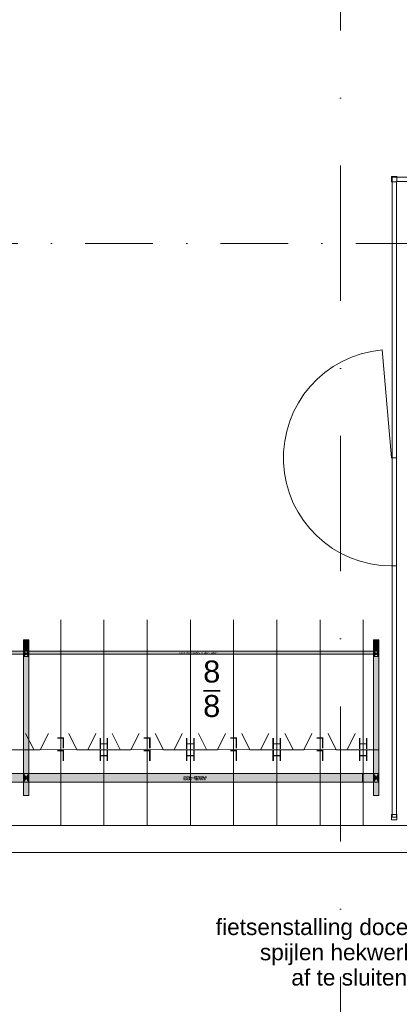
# Model space of a CAD drawing. Header units: millimetres. Extents: x -54205 to 99702, y -35458 to 70878.
# Tile 13 of 226: x -11720 to -8207, y 5111 to 14216. Entities that reach past the tile are written whole.
import ezdxf
from ezdxf.enums import TextEntityAlignment as Align

# ---------------------------------------------------------------- set-up
doc = ezdxf.new("R2010")
doc.units = ezdxf.units.MM
doc.header["$MEASUREMENT"] = 0
doc.linetypes.add('streep-punt', pattern=[2500, 1250, -625, 0, -625])
doc.linetypes.add('streep-punt fijn', pattern=[1251.000023, 626.000023, -312.5, 0, -312.5])
for name, color, linetype in [('21_0 NC Buitenwanden', 7, 'Continuous'), ('23 Vloeren', 7, 'Continuous'), ('Markers - doorsneden', 7, 'Continuous'), ('New_22 NC Binnenwanden', 7, 'Continuous'), ('New_Klaver bicycle parking', 7, 'Continuous'), ('New_Klaver bicycle parking 2D arcering', 7, 'Continuous'), ('New_Maatvoering 1_ 100', 7, 'Continuous'), ('New_Ruimtefuncties Zone omranding', 7, 'Continuous'), ('Stramien', 7, 'Continuous')]:
    doc.layers.add(name, color=color, linetype=linetype)
doc.styles.add('GENERATED_STYLE_1', font='arial.ttf')
doc.dimstyles.new('GENERATED_STYLE__9', dxfattribs={"dimtxt": 0.18, "dimasz": 182.4, "dimexe": 0.18, "dimexo": 0.0625, "dimgap": 0, "dimtad": 0, "dimtih": 1, "dimtoh": 1, "dimdec": 4, "dimzin": 0, "dimdsep": 46, "dimcen": 0.09, "dimadec": 0, "dimazin": 0, "dimtfac": 1, "dimtdec": 4, "dimtmove": 0, "dimatfit": 3, "dimldrblk": 'ARROWHEAD_11', "dimfxl": 1, "dimtolj": 1, "dimtzin": 0, "dimarcsym": 0})

# ---------------------------------------------------------------- blocks, each defined once
blk = doc.blocks.new('Slab_4_1', base_point=(-44650, 6765.6))
at = {"layer": '23 Vloeren', "color": 255, "linetype": 'Continuous', "lineweight": 0, "flags": 128}
blk.add_lwpolyline([(-44650, 6765.6), (-1600, 6765.6), (-1600, 23965.6), (-44650, 23965.6), (-44650, 16590.6), (-51700, 16590.6), (-51700, 13865.6), (-52800, 13865.6), (-52800, 9270.9), (-49663.7, 9270.9), (-49663.7, 6615.6), (-47450, 6615.6), (-47450, 8365.5), (-45550, 8365.5), (-45550, 13865.6), (-44650, 13865.6)], close=True, dxfattribs=at)
blk = doc.blocks.new('Wall_85_1', base_point=(-770, 6765.6))
at = {"layer": '21_0 NC Buitenwanden', "color": 1, "linetype": 'Continuous', "lineweight": 0, "flags": 128}
for points in [[(-1600, 6765.6), (-44650, 6765.6)], [(-44650, 6515.6), (-1100, 6515.6)]]:
    blk.add_lwpolyline(points, dxfattribs=at)
blk = doc.blocks.new('Standard grid marker')
at = {"layer": 'Stramien', "color": 1, "linetype": 'streep-punt', "lineweight": 0}
blk.add_line((1000, 0), (61400.2, 0), dxfattribs=at)
at = {"layer": 'Stramien', "color": 2, "lineweight": 0, "style": 'GENERATED_STYLE_1'}
for tag, p in [('AC_MarkerText_1_0', (-245, -80)), ('AC_MarkerText_1_1', (63155.2, -80))]:
    blk.add_attdef(tag, text='', height=350, rotation=270, dxfattribs=at).set_placement(p, align=Align.TOP_CENTER)
blk = doc.blocks.new('Cutting Plane_1_1', base_point=(-53800, 12145.9))
at = {"layer": 'Markers - doorsneden', "color": 9, "linetype": 'streep-punt fijn', "lineweight": 0}
blk.add_line((-53650, 12145.9), (60665, 12145.9), dxfattribs=at)
blk = doc.blocks.new('ARROWHEAD_11')
at = {"color": 0, "linetype": 'Continuous', "lineweight": 0}
blk.add_line((0, 0), (-1, 0), dxfattribs=at)
at = {"color": 0, "linetype": 'Continuous', "lineweight": 0, "const_width": 0.25, "flags": 128}
blk.add_lwpolyline([(-0.125, 0, 1), (0.125, 0, 1)], format="xyb", close=True, dxfattribs=at)
blk = doc.blocks.new('Railing_6_1')
at = {"layer": 'New_22 NC Binnenwanden', "color": 9, "linetype": 'Continuous', "lineweight": 0}
for p, q in [((-8274, 12760.6), (-8274, 6840.6)), ((-1675, 12760.6), (-8274, 12760.6)), ((-1675, 12720.6), (-1675, 12760.6)), ((-8234, 6840.6), (-8234, 12720.6)), ((-8234, 12720.6), (-1675, 12720.6)), ((-8274, 6840.6), (-8234, 6840.6))]:
    blk.add_line(p, q, dxfattribs=at)
at = {"layer": 'New_22 NC Binnenwanden', "color": 1, "linetype": 'Continuous', "lineweight": 0, "flags": 128}
for points in [[(-8279, 12715.6), (-8229, 12715.6), (-8229, 12765.6), (-8279, 12765.6)], [(-1700, 12765.6), (-1700, 12715.6), (-1650, 12715.6), (-1650, 12765.6)], [(-8279, 6815.6), (-8229, 6815.6), (-8229, 6865.6), (-8279, 6865.6)]]:
    blk.add_lwpolyline(points, close=True, dxfattribs=at)

msp = doc.modelspace()

# ---------------------------------------------------------------- hatches: boundary and pattern name
at = {"layer": 'New_Klaver bicycle parking 2D arcering', "linetype": 'Continuous', "lineweight": 0, "true_color": 0x778488}
for points in [[(-11634.4, 8481.3), (-11684.4, 8481.3), (-11684.4, 8377.3), (-11634.4, 8377.3)], [(-8395, 8481.3), (-8445, 8481.3), (-8445, 8377.3), (-8395, 8377.3)], [(-11659.4, 8352.3), (-11684.4, 8377.3), (-11684.4, 8327.3)], [(-11634.4, 8377.3), (-11659.4, 8352.3), (-11634.4, 8327.3)], [(-8420, 8352.3), (-8445, 8377.3), (-8445, 8327.3)], [(-8395, 8377.3), (-8420, 8352.3), (-8395, 8327.3)], [(-36350.1, 8372.2), (-36350.1, 8343.6), (-8395.1, 8343.6), (-8395.1, 8372.2)], [(-11634.4, 8327.3), (-11684.4, 8327.3), (-11684.4, 7245.5), (-11634.4, 7245.5)], [(-8395, 8327.3), (-8445, 8327.3), (-8445, 7245.5), (-8395, 7245.5)], [(-36350.1, 7239.8), (-36350.1, 7160.5), (-8395.1, 7160.5), (-8395.1, 7239.8)], [(-11684.4, 7165.5), (-11684.4, 7245.5), (-14873.8, 7245.5), (-14873.8, 7165.5)], [(-11684.4, 7165.5), (-11659.4, 7205.5), (-11684.4, 7245.5)], [(-11634.4, 7245.5), (-11659.4, 7205.5), (-11634.4, 7165.5)], [(-8445, 7165.5), (-8445, 7245.5), (-11634.4, 7245.5), (-11634.4, 7165.5)], [(-8445, 7165.5), (-8420, 7205.5), (-8445, 7245.5)], [(-8395, 7245.5), (-8420, 7205.5), (-8395, 7165.5)], [(-11684.4, 7042.6), (-11634.4, 7042.6), (-11634.4, 7165.5), (-11684.4, 7165.5)], [(-8445, 7042.6), (-8395, 7042.6), (-8395, 7165.5), (-8445, 7165.5)]]:
    msp.add_hatch(color=8, dxfattribs=at).paths.add_polyline_path(points)

# ---------------------------------------------------------------- linework, layer by layer
at = {"layer": 'New_22 NC Binnenwanden', "color": 9, "linetype": 'Continuous', "lineweight": 0}
msp.add_lwpolyline([(-8279, 10165), (-8366.2, 11161.2, 0.957292), (-8279, 9165)], format="xyb", dxfattribs=at)
for points in [[(-8234, 10165), (-8279, 10165)], [(-8234, 9165), (-8279, 9165)]]:
    msp.add_lwpolyline(points, dxfattribs=at)
at = {"layer": 'New_Klaver bicycle parking', "color": 8, "linetype": 'Continuous', "lineweight": 0, "true_color": 0x778488}
for points in [[(-11339.6, 6765.6), (-11339.6, 8665)], [(-11339.6, 6765.6), (-11339.6, 8665)], [(-10939.7, 6765.6), (-10939.7, 8665)], [(-10939.7, 6765.6), (-10939.7, 8665)], [(-10539.8, 6765.6), (-10539.8, 8665)], [(-10539.8, 6765.6), (-10539.8, 8665)], [(-10139.8, 6765.6), (-10139.8, 8665)], [(-10139.8, 6765.6), (-10139.8, 8665)], [(-9739.9, 6765.6), (-9739.9, 8665)], [(-9739.9, 6765.6), (-9739.9, 8665)], [(-9339.9, 6765.6), (-9339.9, 8665)], [(-9339.9, 6765.6), (-9339.9, 8665)], [(-8940, 6765.6), (-8940, 8665)], [(-8940, 6765.6), (-8940, 8665)], [(-8540.1, 6765.6), (-8540.1, 8665)], [(-8540.1, 6765.6), (-8540.1, 8665)], [(-11634.6, 7042.5), (-11684.7, 7042.5), (-11684.7, 8481.1), (-11634.6, 8481.1)], [(-11634.6, 7042.5), (-11634.6, 8481.1)], [(-8395.1, 7042.5), (-8445.2, 7042.5), (-8445.2, 8481.1), (-8395.1, 8481.1)], [(-8395.1, 7042.5), (-8395.1, 8481.1)], [(-11634.6, 8377.1), (-11684.7, 8377.1), (-11634.6, 8327.3), (-11684.7, 8327.3)], [(-11634.6, 8377.1), (-11684.7, 8327.3)], [(-8395.1, 8377.1), (-8445.2, 8377.1), (-8395.1, 8327.3), (-8445.2, 8327.3)], [(-8395.1, 8377.1), (-8445.2, 8327.3)], [(-9863.6, 8013.3), (-10018.7, 8013.3)], [(-9863.3, 8006.3), (-10018.3, 8006.3)], [(-11589.5, 7465.5), (-11664.4, 7615.6)], [(-11589.5, 7465.5), (-11664.4, 7615.6)], [(-11529.6, 7465.2), (-11454.4, 7615.2)], [(-11529.6, 7465.2), (-11454.4, 7615.2)], [(-11189.6, 7465.2), (-11264.5, 7615.2)], [(-11189.6, 7465.2), (-11264.5, 7615.2)], [(-11089.7, 7465.2), (-11014.5, 7615.2)], [(-11089.7, 7465.2), (-11014.5, 7615.2)], [(-10789.7, 7465.5), (-10864.8, 7615.6)], [(-10789.7, 7465.5), (-10864.8, 7615.6)], [(-10689.8, 7465.2), (-10614.6, 7615.2)], [(-10689.8, 7465.2), (-10614.6, 7615.2)], [(-10389.7, 7465.2), (-10464.9, 7615.2)], [(-10389.7, 7465.2), (-10464.9, 7615.2)], [(-10289.8, 7465.2), (-10214.7, 7615.2)], [(-10289.8, 7465.2), (-10214.7, 7615.2)], [(-9989.8, 7465.5), (-10065, 7615.6)], [(-9989.8, 7465.5), (-10065, 7615.6)], [(-9889.9, 7465.2), (-9814.7, 7615.2)], [(-9889.9, 7465.2), (-9814.7, 7615.2)], [(-9589.9, 7465.2), (-9665, 7615.2)], [(-9589.9, 7465.2), (-9665, 7615.2)], [(-9490, 7465.2), (-9415.1, 7615.2)], [(-9490, 7465.2), (-9415.1, 7615.2)], [(-9189.9, 7465.5), (-9265.1, 7615.6)], [(-9189.9, 7465.5), (-9265.1, 7615.6)], [(-9090, 7465.2), (-9015.2, 7615.2)], [(-9090, 7465.2), (-9015.2, 7615.2)], [(-8790, 7465.2), (-8865.2, 7615.2)], [(-8790, 7465.2), (-8865.2, 7615.2)], [(-8690.1, 7465.2), (-8615.2, 7615.2)], [(-8690.1, 7465.2), (-8615.2, 7615.2)], [(-11529.6, 7465.2), (-12029.4, 7465.2)], [(-11529.6, 7465.2), (-12029.4, 7465.2)], [(-11684.7, 7245.4), (-11684.7, 7395.5)], [(-11089.7, 7465.2), (-11589.5, 7465.5)], [(-11089.7, 7465.2), (-11589.5, 7465.5)], [(-10689.8, 7465.2), (-11189.6, 7465.2)], [(-10689.8, 7465.2), (-11189.6, 7465.2)], [(-10289.8, 7465.2), (-10789.7, 7465.5)], [(-10289.8, 7465.2), (-10789.7, 7465.5)], [(-9889.9, 7465.2), (-10389.7, 7465.2)], [(-9889.9, 7465.2), (-10389.7, 7465.2)], [(-9490, 7465.2), (-9989.8, 7465.5)], [(-9490, 7465.2), (-9989.8, 7465.5)], [(-9090, 7465.2), (-9589.9, 7465.2)], [(-9090, 7465.2), (-9589.9, 7465.2)], [(-8690.1, 7465.2), (-9189.9, 7465.5)], [(-8690.1, 7465.2), (-9189.9, 7465.5)], [(-8395, 7465.2), (-8790, 7465.2)], [(-8395, 7465.2), (-8790, 7465.2)], [(-11634.6, 7245.4), (-11484.6, 7245.4)], [(-8548.6, 7245.1), (-8548.6, 7164.9)]]:
    msp.add_lwpolyline(points, dxfattribs=at)
at = {"layer": 'New_Klaver bicycle parking', "color": 149, "linetype": 'Continuous', "lineweight": 0, "true_color": 0x3c4244}
for points in [[(-11634.4, 7042.6), (-11684.4, 7042.6), (-11684.4, 8481.3), (-11634.4, 8481.3)], [(-8395, 7042.6), (-8445, 7042.6), (-8445, 8481.3), (-8395, 8481.3)], [(-11634.4, 8377.3), (-11684.4, 8377.3), (-11634.4, 8327.3), (-11684.4, 8327.3)], [(-8395, 8377.3), (-8445, 8377.3), (-8395, 8327.3), (-8445, 8327.3)], [(-11684.4, 7165.5), (-14873.8, 7165.5), (-14873.8, 7245.5), (-11684.4, 7245.5)], [(-11634.4, 7165.5), (-11684.4, 7165.5), (-11634.4, 7245.5), (-11684.4, 7245.5)], [(-8445, 7165.5), (-11634.4, 7165.5), (-11634.4, 7245.5), (-8445, 7245.5)], [(-8395, 7165.5), (-8445, 7165.5), (-8395, 7245.5), (-8445, 7245.5)]]:
    msp.add_lwpolyline(points, close=True, dxfattribs=at)
at = {"layer": 'New_Klaver bicycle parking', "color": 8, "linetype": 'Continuous', "lineweight": 0, "true_color": 0x778488}
for points in [[(-14874, 8347.2), (-11684.7, 8347.2), (-11684.7, 8377.1), (-14874, 8377.1)], [(-11634.6, 8347.2), (-8445.2, 8347.2), (-8445.2, 8377.1), (-11634.6, 8377.1)], [(-14874, 7165.5), (-11684.7, 7165.5), (-11684.7, 7245.4), (-14874, 7245.4)], [(-14874, 7165.5), (-11684.7, 7165.5), (-11684.7, 7245.4), (-14874, 7245.4)], [(-11634.6, 7165.5), (-11684.7, 7165.5), (-11634.6, 7245.4), (-11684.7, 7245.4)], [(-11634.6, 7165.5), (-8445.2, 7165.5), (-8445.2, 7245.4), (-11634.6, 7245.4)], [(-11634.6, 7165.5), (-8445.2, 7165.5), (-8445.2, 7245.4), (-11634.6, 7245.4)], [(-8395.1, 7165.5), (-8445.2, 7165.5), (-8395.1, 7245.4), (-8445.2, 7245.4)]]:
    msp.add_lwpolyline(points, close=True, dxfattribs=at)
at = {"layer": 'New_Ruimtefuncties Zone omranding', "color": 7, "linetype": 'Continuous', "lineweight": 0, "true_color": 0xd5f4ff, "flags": 128}
msp.add_lwpolyline([(-36450, 23965.5), (-36450, 6765.6), (-1600, 6765.6), (-1600, 23965.6)], close=True, dxfattribs=at)

# ---------------------------------------------------------------- block references
at = {"layer": '21_0 NC Buitenwanden', "color": 1, "lineweight": 0}
msp.add_blockref('Wall_85_1', (-770, 6765.6), dxfattribs=at)
at = {"layer": '23 Vloeren', "color": 255, "linetype": 'Continuous', "lineweight": 0}
msp.add_blockref('Slab_4_1', (-44650, 6765.6), dxfattribs=at)
at = {"layer": 'Markers - doorsneden', "color": 9, "lineweight": 0}
msp.add_blockref('Cutting Plane_1_1', (-53800, 12145.9), dxfattribs=at)
at = {"layer": 'New_22 NC Binnenwanden', "color": 9, "linetype": 'Continuous', "lineweight": 0}
msp.add_blockref('Railing_6_1', (0, 0), dxfattribs=at)
at = {"layer": 'Stramien', "color": 1, "linetype": 'Continuous', "lineweight": 0, "zscale": 1000, "rotation": 90}
msp.add_blockref('Standard grid marker', (-8750, -1884.3), dxfattribs=at)

# ---------------------------------------------------------------- texts
at = {"layer": 'New_Klaver bicycle parking', "color": 254, "linetype": 'Continuous', "lineweight": 0, "true_color": 0xd1d7d8, "attachment_point": 7, "rotation": 180, "style": 'GENERATED_STYLE_1'}
for s, insert, char_height in [('\\A1;{\\pql;\\fArial|b0|i0|c0|p0;\\W1.000000;Front Strip 8 Spots 400 30x5}', (-9883.7, 8375.4), 20.36), ('\\A1;{\\pql;\\fArial|b0|i0|c0|p0;\\W1.000000;AWB-400}', (-9995.9, 7221.7), 35.63), ('\\A1;{\\pql;\\fArial|b0|i0|c0|p0;\\W1.000000;AWB-400}', (-9987, 7217.9), 35.63)]:
    msp.add_mtext(s, dxfattribs=dict(at, insert=insert, char_height=char_height))
at = {"layer": 'New_Klaver bicycle parking', "color": 8, "linetype": 'Continuous', "lineweight": 0, "true_color": 0x778488, "char_height": 203.599, "attachment_point": 9, "style": 'GENERATED_STYLE_1'}
for insert in [(-9863.1, 8083.4), (-9863.4, 7764.5)]:
    msp.add_mtext('\\A1;{\\pqr;\\fArial|b0|i0|c0|p0;\\W1.000000;8}', dxfattribs=dict(at, insert=insert))
at = {"layer": 'New_Klaver bicycle parking', "color": 8, "linetype": 'Continuous', "lineweight": 0, "true_color": 0x778488, "char_height": 101.8, "attachment_point": 7, "rotation": 180, "style": 'GENERATED_STYLE_1'}
for s, insert in [('\\A1;{\\pql;\\fArial|b0|i0|c0|p0;\\W1.000000;L}', (-11296.4, 7578.7)), ('\\A1;{\\pql;\\fArial|b0|i0|c0|p0;\\W1.000000;H}', (-10889.2, 7572.5)), ('\\A1;{\\pql;\\fArial|b0|i0|c0|p0;\\W1.000000;L}', (-10496.5, 7578.7)), ('\\A1;{\\pql;\\fArial|b0|i0|c0|p0;\\W1.000000;H}', (-10089.3, 7572.5)), ('\\A1;{\\pql;\\fArial|b0|i0|c0|p0;\\W1.000000;L}', (-9696.7, 7578.7)), ('\\A1;{\\pql;\\fArial|b0|i0|c0|p0;\\W1.000000;H}', (-9289.5, 7572.5)), ('\\A1;{\\pql;\\fArial|b0|i0|c0|p0;\\W1.000000;L}', (-8896.8, 7578.7)), ('\\A1;{\\pql;\\fArial|b0|i0|c0|p0;\\W1.000000;H}', (-8489.6, 7572.5)), ('\\A1;{\\pql;\\fArial|b0|i0|c0|p0;\\W1.000000;L}', (-11296.4, 7462.2)), ('\\A1;{\\pql;\\fArial|b0|i0|c0|p0;\\W1.000000;H}', (-10889.2, 7462.8)), ('\\A1;{\\pql;\\fArial|b0|i0|c0|p0;\\W1.000000;L}', (-10496.5, 7462.2)), ('\\A1;{\\pql;\\fArial|b0|i0|c0|p0;\\W1.000000;H}', (-10089.3, 7462.8)), ('\\A1;{\\pql;\\fArial|b0|i0|c0|p0;\\W1.000000;L}', (-9696.7, 7462.2)), ('\\A1;{\\pql;\\fArial|b0|i0|c0|p0;\\W1.000000;H}', (-9289.5, 7462.8)), ('\\A1;{\\pql;\\fArial|b0|i0|c0|p0;\\W1.000000;L}', (-8896.8, 7462.2)), ('\\A1;{\\pql;\\fArial|b0|i0|c0|p0;\\W1.000000;H}', (-8489.6, 7462.8))]:
    msp.add_mtext(s, dxfattribs=dict(at, insert=insert))
at = {"layer": 'New_Maatvoering 1_ 100', "color": 2, "linetype": 'Continuous', "lineweight": 0, "insert": (-7656.5, 5901.2), "char_height": 150, "attachment_point": 3, "line_spacing_factor": 0.933357, "style": 'GENERATED_STYLE_1'}
msp.add_mtext('\\A1;{\\pqr;\\fArial|b0|i0|c0|p0;\\W1.000000;fietsenstalling docenten,\\P\\pqr;\\fArial|b0|i0|c0|p0;\\W1.000000;spijlen hekwerk met\\P\\pqr;\\fArial|b0|i0|c0|p0;\\W1.000000;af te sluiten deur}', dxfattribs=at)

# ---------------------------------------------------------------- leaders
at = {"layer": 'New_Maatvoering 1_ 100', "color": 9, "linetype": 'Continuous', "lineweight": 0, "annotation_type": 0, "has_hookline": 1, "hookline_direction": 1, "text_width": 2225.6}
msp.add_leader([(-6046.6, 8884.7), (-6046.6, 5901.2), (-7631.5, 5935.4)], dimstyle='GENERATED_STYLE__9', dxfattribs=at)

doc.saveas('drawing.dxf')
